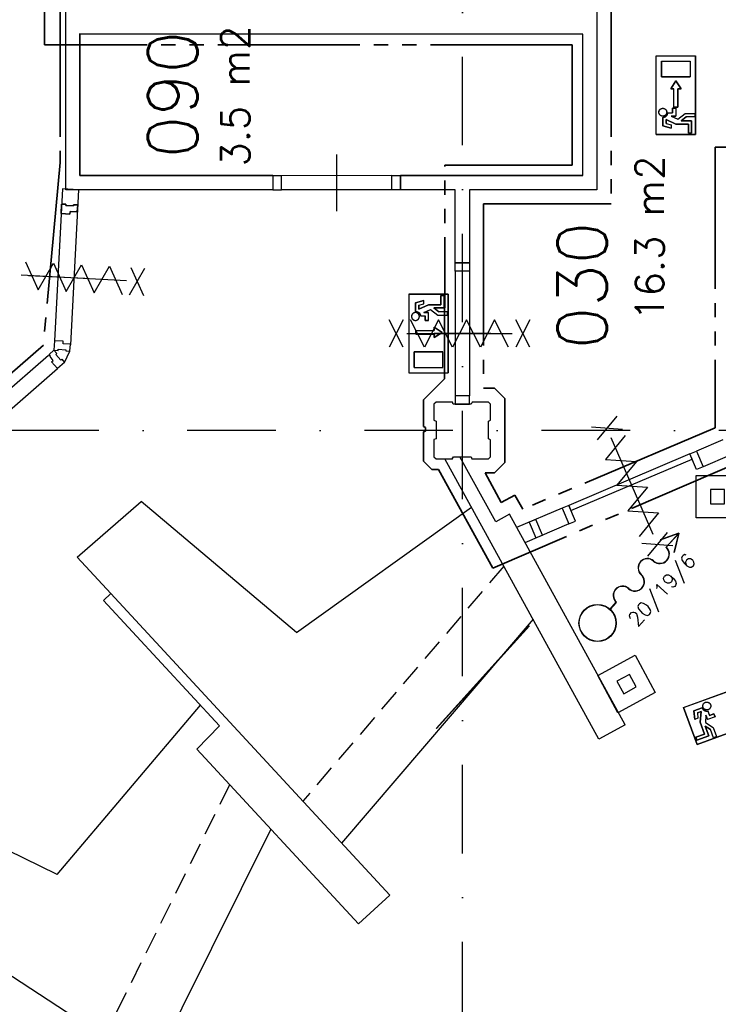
# Model space of a CAD drawing. Extents: x 36324 to 146208, y -50294 to 26426.
# Tile 28 of 39: x 101838 to 106769, y 4144 to 11098. Entities that reach past the tile are written whole.
import ezdxf
from ezdxf.enums import TextEntityAlignment as Align

# ---------------------------------------------------------------- set-up
doc = ezdxf.new("R2010")
doc.units = 0
doc.header["$LTSCALE"] = 100
for name, pattern in [('B0302', [12.5, 6.25, -3.125, 0, -3.125]), ('B0701', [2.34375, 1.5625, -0.78125]), ('B0804', [15, 10, -1, 1, -1, 1, -1])]:
    doc.linetypes.add(name, pattern=pattern)
for name, color, linetype in [('Bouwkundig', 253, 'CONTINUOUS'), ('Bouwkundig tekst', 252, 'CONTINUOUS'), ('Stramien', 252, 'B0302')]:
    doc.layers.add(name, color=color, linetype=linetype)
doc.layers.add('brandscheiding', color=40, linetype='B0804', lineweight=35)
doc.styles.add('bouwk tekst', font='romans.shx')
doc.styles.get("Standard").update_dxf_attribs({"font": 'romans.shx'})

msp = doc.modelspace()

# ---------------------------------------------------------------- linework, layer by layer
at = {"layer": 'Bouwkundig', "linetype": 'Continuous'}
for p, q in [((106331.1, 10841.8, 2600), (106608.6, 10841.8, 2600)), ((106331.1, 10286.9, 2600), (106331.1, 10841.8, 2600)), ((106368.1, 10804.8, 2600), (106368.1, 10693.9, 2600)), ((106368.1, 10804.8, 2600), (106571.6, 10804.8, 2600)), ((106571.6, 10804.8, 2600), (106571.6, 10693.9, 2600)), ((106608.6, 10286.9, 2600), (106608.6, 10841.8, 2600)), ((106368.1, 10693.9, 2600), (106571.6, 10693.9, 2600)), ((106469.9, 10666.1, 2600), (106432.9, 10610.6, 2600)), ((106506.9, 10610.6, 2600), (106469.9, 10666.1, 2600)), ((106432.9, 10610.6, 2600), (106456, 10610.6, 2600)), ((106456, 10481.1, 2600), (106456, 10610.6, 2600)), ((106483.7, 10610.6, 2600), (106506.9, 10610.6, 2600)), ((106483.7, 10481.1, 2600), (106483.7, 10610.6, 2600)), ((106413.2, 10439.5, 2600), (106446.7, 10439.5, 2600)), ((106446.7, 10471.9, 2600), (106446.7, 10439.5, 2600)), ((106469.9, 10471.9, 2600), (106446.7, 10471.9, 2600)), ((106456, 10481.1, 2600), (106483.7, 10481.1, 2600)), ((106469.9, 10471.9, 2600), (106469.9, 10416.4, 2600)), ((106483.2, 10394.9, 2600), (106534.6, 10434.9, 2600)), ((106534.6, 10434.9, 2600), (106604, 10434.9, 2600)), ((106604, 10434.9, 2600), (106604, 10411.8, 2600)), ((106377.4, 10408, 2600), (106377.4, 10347.1, 2600)), ((106400.5, 10392, 2600), (106468.9, 10360.9, 2600)), ((106400.5, 10365.1, 2600), (106400.5, 10392, 2600)), ((106400.5, 10365.1, 2600), (106437.5, 10355.9, 2600)), ((106436.3, 10416.4, 2600), (106469.9, 10416.4, 2600)), ((106436.3, 10416.4, 2600), (106483.3, 10395, 2600)), ((106506.9, 10384, 2600), (106542.5, 10411.8, 2600)), ((106580.8, 10384, 2600), (106506.9, 10384, 2600)), ((106604, 10411.8, 2600), (106542.5, 10411.8, 2600)), ((106580.8, 10296.2, 2600), (106580.8, 10384, 2600)), ((106377.4, 10347.1, 2600), (106437.5, 10332, 2600)), ((106437.5, 10355.9, 2600), (106437.5, 10332, 2600)), ((106468.9, 10360.9, 2600), (106557.7, 10360.9, 2600)), ((106557.7, 10360.9, 2600), (106557.7, 10296.2, 2600)), ((106557.7, 10296.2, 2600), (106580.8, 10296.2, 2600)), ((106331.1, 10286.9, 2600), (106608.6, 10286.9, 2600)), ((102253, 9896.3), (102139.5, 9902.3)), ((104585.2, 9158.8), (104585.2, 8603.9)), ((104585.2, 9158.8), (104862.7, 9158.8)), ((104631.5, 9098.7), (104691.6, 9113.7)), ((104691.6, 9089.9), (104691.6, 9113.7)), ((104811.8, 9084.8), (104811.8, 9149.6)), ((104811.8, 9149.6), (104834.9, 9149.6)), ((104834.9, 9149.6), (104834.9, 9061.7)), ((104862.7, 9158.8), (104862.7, 8603.9)), ((104631.5, 9037.7), (104631.5, 9098.7)), ((104654.6, 9080.6), (104691.6, 9089.9)), ((104654.6, 9053.7), (104723, 9084.8)), ((104654.6, 9080.6), (104654.6, 9053.7)), ((104690.3, 9029.3), (104737.4, 9050.7)), ((104723, 9084.8), (104811.8, 9084.8)), ((104737.3, 9050.9), (104788.7, 9010.8)), ((104761, 9061.7), (104796.6, 9034)), ((104834.9, 9061.7), (104761, 9061.7)), ((104667.3, 9006.2), (104700.8, 9006.2)), ((104690.3, 9029.3), (104723.9, 9029.3)), ((104700.8, 8973.8), (104700.8, 9006.2)), ((104723.9, 8973.8), (104700.8, 8973.8)), ((104723.9, 8973.8), (104723.9, 9029.3)), ((104788.7, 9010.8), (104858, 9010.8)), ((104858, 9034), (104796.6, 9034)), ((104858, 9010.8), (104858, 9034)), ((104634.4, 8903.6), (104763.8, 8903.6)), ((104819.3, 8889.7), (104763.8, 8926.7)), ((104763.8, 8926.7), (104763.8, 8903.6)), ((104634.4, 8875.9), (104763.8, 8875.9)), ((104763.8, 8852.7), (104819.3, 8889.7)), ((104763.8, 8875.9), (104763.8, 8852.7)), ((104622.2, 8640.9), (104622.2, 8751.9)), ((104622.2, 8751.9), (104825.7, 8751.9)), ((104825.7, 8640.9), (104825.7, 8751.9)), ((104622.2, 8640.9), (104825.7, 8640.9)), ((104585.2, 8603.9), (104862.7, 8603.9)), ((104892.8, 7996.4), (104900.8, 8011.4)), ((104900.8, 8011.4), (104945, 8011.4)), ((104839.1, 7996.4), (104892.8, 7996.4)), ((106489.8, 7470.6), (106358.8, 7424.6)), ((106487.4, 7468), (106359.3, 7423)), ((106400.2, 7372.6), (106485.7, 7467.4)), ((106401.5, 7371.5), (106487, 7466.2)), ((106487.4, 7468), (106455.8, 7336)), ((106489.8, 7470.6), (106457.4, 7335.6)), ((102429.2, 6996.6), (103249, 6111.7)), ((106004.7, 6934.3), (106048.7, 6983)), ((106006, 6933.2), (106049.9, 6981.9)), ((104778.6, 6092.6), (105434.2, 6819.1)), ((104779.9, 6091.4), (105435.4, 6817.9)), ((106524.5, 6240.5, 2600), (107046, 6430.3, 2600)), ((106524.5, 6240.5, 2600), (106619.4, 5979.8, 2600)), ((106654.1, 6238.5, 2600), (106596.8, 6217.6, 2600)), ((106596.8, 6217.6, 2600), (106603.3, 6156, 2600)), ((106621.7, 6202.1, 2600), (106647, 6211.3, 2600)), ((106621.7, 6202.1, 2600), (106625.7, 6164.2, 2600)), ((106647, 6211.3, 2600), (106641.2, 6136.4, 2600)), ((106696, 6215.6, 2600), (106707.5, 6184.1, 2600)), ((106737.9, 6195.2, 2600), (106707.5, 6184.1, 2600)), ((106745.8, 6173.4, 2600), (106737.9, 6195.2, 2600)), ((106625.7, 6164.2, 2600), (106603.3, 6156, 2600)), ((106619.4, 5979.8, 2600), (107140.8, 6169.6, 2600)), ((106641.2, 6136.4, 2600), (106671.5, 6052.9, 2600)), ((106678, 6134.6, 2600), (106733.2, 6100, 2600)), ((106682.1, 6186, 2600), (106678.1, 6134.5, 2600)), ((106682.1, 6186, 2600), (106693.6, 6154.5, 2600)), ((106745.8, 6173.4, 2600), (106693.6, 6154.5, 2600)), ((103088.8, 5944.8), (103249, 6111.7)), ((106671.5, 6052.9, 2600), (106610.7, 6030.8, 2600)), ((106675.9, 6108.6, 2600), (106714.2, 6084.6, 2600)), ((106701.2, 6039.1, 2600), (106675.9, 6108.6, 2600)), ((106735.2, 6026.9, 2600), (106714.2, 6084.6, 2600)), ((106733.2, 6100, 2600), (106756.9, 6034.8, 2600)), ((106610.7, 6030.8, 2600), (106618.6, 6009.1, 2600)), ((106618.6, 6009.1, 2600), (106701.2, 6039.1, 2600)), ((106756.9, 6034.8, 2600), (106735.2, 6026.9, 2600))]:
    msp.add_line(p, q, dxfattribs=at)
for points in [[(102162.8, 10996.3), (102162.8, 13596.3)], [(105912.8, 11196.3), (105912.8, 10996.3)], [(103625.3, 9896.3), (102162.8, 9896.3), (102162.8, 10999.3)], [(102162.8, 9896.3), (102162.8, 10999.3)], [(103625.3, 9996.3), (102262.8, 9996.3), (102262.8, 10999.3)], [(102262.8, 10999.3), (102262.8, 9996.3)], [(105812.8, 10996.3), (102262.8, 10996.3)], [(105812.8, 9996.3), (105812.8, 10996.3)], [(105912.8, 10996.3), (105912.8, 9896.3)], [(104074.8, 10146.3), (104074.8, 9946.3), (104074.8, 9746.3)], [(102262.8, 9996.3), (103625.3, 9996.3)], [(103625.3, 9996.3), (103625.3, 9896.3)], [(104465.3, 9996.3), (103685.1, 9996)], [(104525.3, 9996.3), (104962.8, 9996.3)], [(104525.3, 9896.3), (104525.3, 9996.3)], [(105812.8, 9996.3), (104525.3, 9996.3)], [(104962.8, 9996.3), (105812.8, 9996.3)], [(102139.5, 9902.3), (102082.8, 8830.3)], [(103625.3, 9896.3), (102162.8, 9896.3)], [(102253, 9896.3), (102195.8, 8801.3)], [(104465.3, 9896.3), (103685.1, 9896.3)], [(104912.8, 9896.3), (104525.3, 9896.3)], [(104912.7, 9381.4), (104912.8, 9896.3)], [(105012.8, 9896.3), (105012.7, 9381.4)], [(105912.8, 9896.3), (105012.8, 9896.3)], [(101879.3, 9388), (101968, 9189.5), (102077, 9377.5), (102165.7, 9179), (102274.8, 9367), (102363.4, 9168.5), (102472.5, 9356.6), (102561.1, 9158.1)], [(102612.1, 9155.4), (102722.1, 9343.4)], [(102622.3, 9348.7), (102711.9, 9150.1)], [(105012.7, 9381.4), (104912.7, 9381.4)], [(104912.7, 9321.4), (104912.9, 8441.1)], [(105012.7, 9321.4), (105012.7, 8441.1)], [(102592.2, 9253.4), (101848.2, 9292.7)], [(102298.9, 9269.5), (102099.4, 9279.5), (101899.9, 9288.5)], [(104862.7, 9158.8), (104585.2, 9158.8), (104585.2, 8603.9), (104862.7, 8603.9), (104862.7, 9158.8)], [(104834.9, 9149.6), (104811.8, 9149.6), (104811.8, 9084.8), (104723, 9084.8), (104654.6, 9053.7), (104654.6, 9080.6), (104691.6, 9089.9), (104691.6, 9113.7), (104631.5, 9098.7), (104631.5, 9037.7), (104637.3, 9037.2), (104639.8, 9036.7), (104642.3, 9036), (104645.1, 9035), (104648.6, 9033.4), (104651.3, 9031.8), (104653.1, 9030.5), (104655.5, 9028.5), (104657.4, 9026.7), (104659.8, 9023.9), (104661.8, 9021.2), (104663.5, 9018.2), (104664.9, 9015.2), (104666.3, 9011.1), (104667, 9008.2), (104667.6, 9006.2), (104700.8, 9006.2), (104700.8, 8973.8), (104723.9, 8973.8), (104723.9, 9029.3), (104690.3, 9029.3), (104737.4, 9050.7), (104788.7, 9010.8), (104858, 9010.8), (104858, 9034), (104796.6, 9034), (104761, 9061.7), (104834.9, 9061.7), (104834.9, 9149.6)], [(104544.9, 8784.7), (104444.9, 8978.3)], [(104544.9, 8978.3), (104444.9, 8784.7)], [(105288.9, 8784.7), (105189.9, 8978.3), (105090.9, 8784.7), (104991.9, 8978.3), (104892.9, 8784.7), (104793.9, 8978.3), (104694.9, 8784.7), (104595.9, 8978.3)], [(104611.8, 8982), (104612.8, 8981), (104613.9, 8980.1), (104614.9, 8979.3), (104616, 8978.5), (104617.2, 8977.8), (104618.4, 8977.1), (104619.6, 8976.5), (104620.8, 8976), (104622.1, 8975.5), (104623.4, 8975), (104624.7, 8974.7), (104626, 8974.4), (104627.4, 8974.1), (104628.7, 8974), (104630.1, 8973.9), (104631.5, 8973.8), (104632.8, 8973.9), (104634.2, 8974), (104635.5, 8974.1), (104636.9, 8974.4), (104638.2, 8974.7), (104639.5, 8975), (104640.8, 8975.5), (104642.1, 8976), (104643.3, 8976.5), (104644.5, 8977.1), (104645.7, 8977.8), (104646.9, 8978.5), (104648, 8979.3), (104649.1, 8980.1), (104650.1, 8981), (104651.1, 8982), (104652, 8983), (104652.9, 8984), (104653.7, 8985.1), (104654.5, 8986.2), (104655.3, 8987.3), (104655.9, 8988.5), (104656.5, 8989.7), (104657.1, 8991), (104657.6, 8992.2), (104658, 8993.5), (104658.4, 8994.8), (104658.7, 8996.2), (104658.9, 8997.5), (104659.1, 8998.9), (104659.2, 9000.2), (104659.2, 9001.6), (104659.2, 9003), (104659.1, 9004.3), (104658.9, 9005.7), (104658.7, 9007), (104658.4, 9008.3), (104658, 9009.6), (104657.6, 9010.9), (104657.1, 9012.2), (104656.5, 9013.4), (104655.9, 9014.7), (104655.3, 9015.9), (104654.5, 9017), (104653.7, 9018.1), (104652.9, 9019.2), (104652, 9020.2), (104651.1, 9021.2), (104650.1, 9022.1), (104649.1, 9023), (104648, 9023.9), (104646.9, 9024.7), (104645.7, 9025.4), (104644.5, 9026.1), (104643.3, 9026.7), (104642.1, 9027.2), (104640.8, 9027.7), (104639.5, 9028.1), (104638.2, 9028.5), (104636.9, 9028.8), (104635.5, 9029), (104634.2, 9029.2), (104632.8, 9029.3), (104631.5, 9029.3), (104630.1, 9029.3), (104628.7, 9029.2), (104627.4, 9029), (104626, 9028.8), (104624.7, 9028.5), (104623.4, 9028.1), (104622.1, 9027.7), (104620.8, 9027.2), (104619.6, 9026.7), (104618.4, 9026.1), (104617.2, 9025.4), (104616, 9024.7), (104614.9, 9023.9), (104613.9, 9023), (104612.8, 9022.1), (104611.8, 9021.2), (104610.9, 9020.2), (104610, 9019.2), (104609.2, 9018.1), (104608.4, 9017), (104607.7, 9015.8), (104607, 9014.7), (104606.4, 9013.4), (104605.8, 9012.2), (104605.3, 9010.9), (104604.9, 9009.6), (104604.5, 9008.3), (104604.2, 9007), (104604, 9005.7), (104603.8, 9004.3), (104603.7, 9002.9), (104603.7, 9001.6), (104603.7, 9000.2), (104603.8, 8998.9), (104604, 8997.5), (104604.2, 8996.2), (104604.5, 8994.8), (104604.9, 8993.5), (104605.3, 8992.2), (104605.8, 8991), (104606.4, 8989.7), (104607, 8988.5), (104607.7, 8987.3), (104608.4, 8986.2), (104609.2, 8985.1), (104610, 8984), (104610.9, 8983), (104611.8, 8982)], [(104627.4, 9029), (104622.7, 9027.9), (104617.6, 9025.6), (104613.7, 9022.9), (104611.2, 9020.6), (104608.3, 9016.8), (104606.1, 9012.9), (104604.3, 9007.3), (104603.8, 8999.9), (104604.9, 8993.7), (104606.4, 8989.6), (104607.6, 8987.5), (104609.3, 8984.9), (104611.1, 8982.7), (104614.5, 8979.6), (104618.1, 8977.3), (104622.4, 8975.4), (104628.1, 8974), (104632.3, 8973.9), (104635.9, 8974.2), (104641.5, 8975.7), (104645, 8977.4), (104649.3, 8980.3), (104653.5, 8984.7), (104655.4, 8987.5), (104657.5, 8991.9), (104658.7, 8996.3), (104659.2, 9003), (104658.2, 9009.1), (104656.6, 9013.3), (104654.8, 9016.6), (104652.4, 9019.8), (104649, 9023.1), (104645.1, 9025.8), (104641.8, 9027.3), (104637.5, 9028.7), (104634.7, 9029.1), (104630.1, 9029.3), (104627.4, 9029)], [(104631.5, 9037.7), (104631.9, 9037.7), (104632.3, 9037.7), (104632.7, 9037.7), (104633.1, 9037.7), (104633.5, 9037.6), (104633.9, 9037.6), (104634.3, 9037.6), (104634.7, 9037.6), (104635.1, 9037.5), (104635.5, 9037.5), (104635.9, 9037.4), (104636.3, 9037.4), (104636.7, 9037.3), (104637.1, 9037.3), (104637.5, 9037.2), (104637.9, 9037.1), (104638.3, 9037), (104638.7, 9037), (104639.1, 9036.9), (104639.5, 9036.8), (104639.9, 9036.7), (104640.3, 9036.6), (104640.7, 9036.5), (104641.1, 9036.4), (104641.5, 9036.3), (104641.9, 9036.2), (104642.3, 9036), (104642.7, 9035.9), (104643.1, 9035.8), (104643.4, 9035.7), (104643.8, 9035.5), (104644.2, 9035.4), (104644.6, 9035.2), (104645, 9035.1), (104645.3, 9034.9), (104645.7, 9034.8), (104646.1, 9034.6), (104646.5, 9034.4), (104646.8, 9034.3), (104647.2, 9034.1), (104647.6, 9033.9), (104647.9, 9033.7), (104648.3, 9033.5), (104648.6, 9033.4), (104649, 9033.2), (104649.4, 9033), (104649.7, 9032.8), (104650.1, 9032.5), (104650.4, 9032.3), (104650.7, 9032.1), (104651.1, 9031.9), (104651.4, 9031.7), (104651.8, 9031.4), (104652.1, 9031.2), (104652.4, 9031), (104652.8, 9030.7), (104653.1, 9030.5), (104653.4, 9030.3), (104653.7, 9030), (104654.1, 9029.8), (104654.4, 9029.5), (104654.7, 9029.2), (104655, 9029), (104655.3, 9028.7), (104655.6, 9028.4), (104655.9, 9028.2), (104656.2, 9027.9), (104656.5, 9027.6), (104656.8, 9027.3), (104657.1, 9027), (104657.4, 9026.7), (104657.6, 9026.5), (104657.9, 9026.2), (104658.2, 9025.9), (104658.5, 9025.6), (104658.7, 9025.2), (104659, 9024.9), (104659.3, 9024.6), (104659.5, 9024.3), (104659.8, 9024), (104660, 9023.7), (104660.3, 9023.4), (104660.5, 9023), (104660.8, 9022.7), (104661, 9022.4), (104661.2, 9022), (104661.5, 9021.7), (104661.7, 9021.4), (104661.9, 9021), (104662.1, 9020.7), (104662.3, 9020.3), (104662.5, 9020), (104662.7, 9019.6), (104663, 9019.3), (104663.1, 9018.9), (104663.3, 9018.6), (104663.5, 9018.2), (104663.7, 9017.8), (104663.9, 9017.5), (104664.1, 9017.1), (104664.2, 9016.7), (104664.4, 9016.4), (104664.6, 9016), (104664.7, 9015.6), (104664.9, 9015.2), (104665, 9014.9), (104665.2, 9014.5), (104665.3, 9014.1), (104665.5, 9013.7), (104665.6, 9013.3), (104665.7, 9012.9), (104665.9, 9012.6), (104666, 9012.2), (104666.1, 9011.8), (104666.2, 9011.4), (104666.3, 9011), (104666.4, 9010.6), (104666.5, 9010.2), (104666.6, 9009.8), (104666.7, 9009.4), (104666.8, 9009), (104666.9, 9008.6), (104667, 9008.2), (104667, 9007.8), (104667.1, 9007.4), (104667.2, 9007), (104667.2, 9006.6), (104667.3, 9006.2)], [(105439.9, 8784.7), (105339.9, 8978.3)], [(105439.9, 8978.3), (105339.9, 8784.7)], [(104634.4, 8875.9), (104634.4, 8903.6), (104763.8, 8903.6), (104763.8, 8926.7), (104819.3, 8889.7), (104763.8, 8852.7), (104763.8, 8875.9), (104634.4, 8875.9)], [(104569.9, 8881.5), (105314.9, 8881.5)], [(105162.7, 8881.4), (104962.7, 8881.4), (104762.7, 8881.4)], [(105110.7, 8881.5), (104774.2, 8881.5)], [(102045.8, 8733.3), (102079.3, 8763.3)], [(102079.3, 8763.3), (102099.3, 8740.3)], [(101338.8, 8115.3), (102041.3, 8729.3)], [(102056.3, 8721.3), (102045.8, 8733.3)], [(102052.3, 8718.3), (102056.3, 8721.3)], [(102075.3, 8691.3), (102052.3, 8718.3)], [(102099.3, 8740.3), (102092.3, 8734.3), (102127.8, 8693.3), (102134.8, 8699.3)], [(102134.8, 8699.3), (102154.3, 8677.3)], [(102154.3, 8677.3), (102193.3, 8757.3)], [(104825.7, 8751.9), (104622.2, 8751.9), (104622.2, 8640.9), (104825.7, 8640.9), (104825.7, 8751.9)], [(101426.3, 8040.3), (102104.3, 8633.3)], [(102062.8, 8680.3), (102075.3, 8691.3)], [(102104.3, 8633.3), (102062.8, 8680.3)], [(102154.3, 8677.3), (102104.3, 8633.3)], [(104761.7, 8011.4), (104776.7, 7996.4), (104891.7, 7996.4), (104899.7, 8011.4), (105024.7, 8011.4), (105029.7, 7996.4), (105146.7, 7996.4), (105161.7, 8011.4), (105161.7, 8130.4), (105146.7, 8138.4), (105146.7, 8263.4), (105161.7, 8268.4), (105161.7, 8381.4), (105146.7, 8396.4), (105031.7, 8396.4), (105023.7, 8381.4), (104898.7, 8381.4), (104893.7, 8396.4), (104776.7, 8396.4), (104761.7, 8381.4), (104761.7, 8270.4), (104776.7, 8262.4), (104776.7, 8137.4), (104761.7, 8132.4), (104761.7, 8011.4)], [(106052.3, 8298.6), (105914.4, 8130)], [(105874.7, 8221.8), (106092, 8206.8)], [(106112.3, 8160), (105973.9, 7992.4), (106190.8, 7978.3), (106052.5, 7810.6), (106269.4, 7796.6), (106131.1, 7628.9), (106348, 7614.8), (106209.7, 7447.1)], [(106308.8, 7461.7), (106013.1, 8145.5)], [(106800.8, 8130.3), (106614.8, 8050.3)], [(105198.2, 7551.5), (104945, 8011.4)], [(106847.8, 8019.3), (106661.8, 7940.3)], [(105926.7, 6017.5), (104839.1, 7996.4)], [(106913.8, 7578.9), (106613.9, 7578.9), (106613.9, 7878.9), (106913.9, 7878.9), (106913.9, 7578.9)], [(102242.9, 7301), (102695.3, 7695.2)], [(103791.7, 6769.7), (102695.3, 7695.1)], [(103791.7, 6769.7), (105026.6, 7655.2)], [(105294.2, 7604.5), (105198, 7551.2)], [(106110.7, 6118.5), (105294.2, 7604.5)], [(105667.3, 7647.3), (105345.8, 7510.7)], [(105714.3, 7537.3), (105404.4, 7403.9)], [(106407.6, 7477.2), (106269.6, 7308.6)], [(106229.9, 7400.3), (106447.3, 7385.4)], [(102481.1, 7044.6), (102242.9, 7301)], [(102480.6, 7044.1), (102429.2, 6996.6)], [(102480.6, 7044.1), (104449.8, 4915.3)], [(105461.6, 6863.8), (104110.5, 5282.3)], [(106324.5, 6345.3), (106061.1, 6201.9), (105917.7, 6465.4), (106181.2, 6608.9), (106324.6, 6345.4)], [(102101.6, 5061.1), (103114.9, 6256.4)], [(106110.7, 6118.5), (105926.7, 6017.5)], [(104229.6, 4711.5), (103088.8, 5944.8)], [(102101.6, 5061.1), (100813.1, 5692.2)], [(103610.4, 5381), (102772.4, 3695.8)], [(100763.1, 5008.5), (103190.8, 3422.3)], [(104449.8, 4915.3), (104229.6, 4711.5)]]:
    msp.add_lwpolyline(points, dxfattribs=at)
at = {"layer": 'Bouwkundig', "linetype": 'Continuous', "elevation": 2600}
for points in [[(106608.6, 10286.9), (106331.1, 10286.9), (106331.1, 10841.8), (106608.6, 10841.8), (106608.6, 10286.9)], [(106571.6, 10693.9), (106368.1, 10693.9), (106368.1, 10804.8), (106571.6, 10804.8), (106571.6, 10693.9)], [(106483.7, 10481.1), (106456, 10481.1), (106456, 10610.6), (106432.9, 10610.6), (106469.9, 10666.1), (106506.9, 10610.6), (106483.7, 10610.6), (106483.7, 10481.1)], [(106357.8, 10463.8), (106358.8, 10464.7), (106359.8, 10465.6), (106360.9, 10466.4), (106362, 10467.2), (106363.1, 10468), (106364.3, 10468.6), (106365.5, 10469.2), (106366.8, 10469.8), (106368, 10470.3), (106369.3, 10470.7), (106370.6, 10471.1), (106372, 10471.4), (106373.3, 10471.6), (106374.7, 10471.8), (106376, 10471.9), (106377.4, 10471.9), (106378.7, 10471.9), (106380.1, 10471.8), (106381.5, 10471.6), (106382.8, 10471.4), (106384.1, 10471.1), (106385.4, 10470.7), (106386.7, 10470.3), (106388, 10469.8), (106389.2, 10469.2), (106390.5, 10468.6), (106391.7, 10468), (106392.8, 10467.2), (106393.9, 10466.4), (106395, 10465.6), (106396, 10464.7), (106397, 10463.8), (106397.9, 10462.8), (106398.8, 10461.8), (106399.7, 10460.7), (106400.5, 10459.6), (106401.2, 10458.4), (106401.9, 10457.2), (106402.5, 10456), (106403, 10454.8), (106403.5, 10453.5), (106403.9, 10452.2), (106404.3, 10450.9), (106404.6, 10449.6), (106404.8, 10448.2), (106405, 10446.9), (106405.1, 10445.5), (106405.1, 10444.2), (106405.1, 10442.8), (106405, 10441.4), (106404.8, 10440.1), (106404.6, 10438.7), (106404.3, 10437.4), (106403.9, 10436.1), (106403.5, 10434.8), (106403, 10433.5), (106402.5, 10432.3), (106401.9, 10431.1), (106401.2, 10429.9), (106400.5, 10428.7), (106399.7, 10427.6), (106398.8, 10426.6), (106397.9, 10425.5), (106397, 10424.5), (106396, 10423.6), (106395, 10422.7), (106393.9, 10421.9), (106392.8, 10421.1), (106391.7, 10420.4), (106390.5, 10419.7), (106389.2, 10419.1), (106388, 10418.5), (106386.7, 10418), (106385.4, 10417.6), (106384.1, 10417.2), (106382.8, 10416.9), (106381.5, 10416.7), (106380.1, 10416.5), (106378.7, 10416.4), (106377.4, 10416.4), (106376, 10416.4), (106374.7, 10416.5), (106373.3, 10416.7), (106372, 10416.9), (106370.6, 10417.2), (106369.3, 10417.6), (106368, 10418), (106366.8, 10418.5), (106365.5, 10419.1), (106364.3, 10419.7), (106363.1, 10420.4), (106362, 10421.1), (106360.9, 10421.9), (106359.8, 10422.7), (106358.8, 10423.6), (106357.8, 10424.5), (106356.8, 10425.5), (106355.9, 10426.6), (106355.1, 10427.6), (106354.3, 10428.7), (106353.6, 10429.9), (106352.9, 10431.1), (106352.3, 10432.3), (106351.8, 10433.5), (106351.3, 10434.8), (106350.8, 10436.1), (106350.5, 10437.4), (106350.2, 10438.7), (106349.9, 10440.1), (106349.8, 10441.4), (106349.7, 10442.8), (106349.6, 10444.2), (106349.7, 10445.5), (106349.8, 10446.9), (106349.9, 10448.2), (106350.2, 10449.6), (106350.5, 10450.9), (106350.8, 10452.2), (106351.3, 10453.5), (106351.8, 10454.8), (106352.3, 10456), (106352.9, 10457.2), (106353.6, 10458.4), (106354.3, 10459.6), (106355.1, 10460.7), (106355.9, 10461.8), (106356.8, 10462.8), (106357.8, 10463.8)], [(106373.3, 10416.7), (106368.7, 10417.8), (106363.5, 10420.1), (106359.7, 10422.8), (106357.1, 10425.2), (106354.2, 10428.9), (106352.1, 10432.8), (106350.2, 10438.5), (106349.7, 10445.8), (106350.8, 10452), (106352.4, 10456.1), (106353.5, 10458.3), (106355.2, 10460.9), (106357, 10463), (106360.4, 10466.1), (106364, 10468.5), (106368.3, 10470.4), (106374, 10471.7), (106378.2, 10471.9), (106381.8, 10471.5), (106387.4, 10470), (106390.9, 10468.4), (106395.2, 10465.4), (106399.4, 10461), (106401.3, 10458.2), (106403.4, 10453.8), (106404.6, 10449.5), (106405.1, 10442.7), (106404.1, 10436.7), (106402.5, 10432.4), (106400.7, 10429.2), (106398.3, 10426), (106394.9, 10422.7), (106391, 10420), (106387.7, 10418.4), (106383.5, 10417.1), (106380.7, 10416.6), (106376.1, 10416.4), (106373.3, 10416.7)], [(106580.8, 10296.2), (106557.7, 10296.2), (106557.7, 10360.9), (106468.9, 10360.9), (106400.5, 10392), (106400.5, 10365.1), (106437.5, 10355.9), (106437.5, 10332), (106377.4, 10347.1), (106377.4, 10408), (106383.2, 10408.5), (106385.7, 10409), (106388.3, 10409.7), (106391, 10410.7), (106394.5, 10412.3), (106397.2, 10414), (106399.1, 10415.3), (106401.4, 10417.2), (106403.3, 10419), (106405.8, 10421.8), (106407.7, 10424.6), (106409.5, 10427.6), (106410.8, 10430.5), (106412.2, 10434.6), (106412.9, 10437.6), (106413.6, 10439.5), (106446.7, 10439.5), (106446.7, 10471.9), (106469.9, 10471.9), (106469.9, 10416.4), (106436.3, 10416.4), (106483.3, 10395), (106534.6, 10434.9), (106604, 10434.9), (106604, 10411.8), (106542.5, 10411.8), (106506.9, 10384), (106580.8, 10384), (106580.8, 10296.2)], [(106377.4, 10408), (106377.8, 10408), (106378.2, 10408), (106378.6, 10408.1), (106379, 10408.1), (106379.4, 10408.1), (106379.8, 10408.1), (106380.2, 10408.2), (106380.6, 10408.2), (106381, 10408.2), (106381.4, 10408.3), (106381.9, 10408.3), (106382.3, 10408.4), (106382.7, 10408.4), (106383.1, 10408.5), (106383.5, 10408.6), (106383.9, 10408.6), (106384.3, 10408.7), (106384.7, 10408.8), (106385.1, 10408.9), (106385.5, 10409), (106385.9, 10409), (106386.3, 10409.1), (106386.6, 10409.2), (106387, 10409.4), (106387.4, 10409.5), (106387.8, 10409.6), (106388.2, 10409.7), (106388.6, 10409.8), (106389, 10410), (106389.4, 10410.1), (106389.7, 10410.2), (106390.1, 10410.4), (106390.5, 10410.5), (106390.9, 10410.7), (106391.3, 10410.8), (106391.6, 10411), (106392, 10411.1), (106392.4, 10411.3), (106392.8, 10411.5), (106393.1, 10411.6), (106393.5, 10411.8), (106393.9, 10412), (106394.2, 10412.2), (106394.6, 10412.4), (106394.9, 10412.6), (106395.3, 10412.8), (106395.6, 10413), (106396, 10413.2), (106396.3, 10413.4), (106396.7, 10413.6), (106397, 10413.8), (106397.4, 10414.1), (106397.7, 10414.3), (106398, 10414.5), (106398.4, 10414.8), (106398.7, 10415), (106399, 10415.2), (106399.3, 10415.5), (106399.7, 10415.7), (106400, 10416), (106400.3, 10416.2), (106400.6, 10416.5), (106400.9, 10416.8), (106401.2, 10417), (106401.5, 10417.3), (106401.8, 10417.6), (106402.1, 10417.9), (106402.4, 10418.1), (106402.7, 10418.4), (106403, 10418.7), (106403.3, 10419), (106403.6, 10419.3), (106403.9, 10419.6), (106404.1, 10419.9), (106404.4, 10420.2), (106404.7, 10420.5), (106404.9, 10420.8), (106405.2, 10421.1), (106405.5, 10421.4), (106405.7, 10421.7), (106406, 10422.1), (106406.2, 10422.4), (106406.5, 10422.7), (106406.7, 10423), (106406.9, 10423.4), (106407.2, 10423.7), (106407.4, 10424), (106407.6, 10424.4), (106407.8, 10424.7), (106408.1, 10425.1), (106408.3, 10425.4), (106408.5, 10425.8), (106408.7, 10426.1), (106408.9, 10426.5), (106409.1, 10426.8), (106409.3, 10427.2), (106409.5, 10427.6), (106409.6, 10427.9), (106409.8, 10428.3), (106410, 10428.6), (106410.2, 10429), (106410.3, 10429.4), (106410.5, 10429.8), (106410.7, 10430.1), (106410.8, 10430.5), (106411, 10430.9), (106411.1, 10431.3), (106411.3, 10431.6), (106411.4, 10432), (106411.5, 10432.4), (106411.7, 10432.8), (106411.8, 10433.2), (106411.9, 10433.6), (106412, 10434), (106412.1, 10434.4), (106412.3, 10434.7), (106412.4, 10435.1), (106412.5, 10435.5), (106412.6, 10435.9), (106412.6, 10436.3), (106412.7, 10436.7), (106412.8, 10437.1), (106412.9, 10437.5), (106413, 10437.9), (106413, 10438.3), (106413.1, 10438.7), (106413.1, 10439.1), (106413.2, 10439.5)], [(106619.4, 5979.8), (106524.5, 6240.5), (107046, 6430.3), (107140.8, 6169.6), (106619.4, 5979.8)], [(106699.8, 6276), (106701, 6275.4), (106702.2, 6274.7), (106703.4, 6274), (106704.5, 6273.2), (106705.6, 6272.4), (106706.6, 6271.5), (106707.6, 6270.6), (106708.5, 6269.6), (106709.4, 6268.6), (106710.3, 6267.5), (106711.1, 6266.4), (106711.8, 6265.3), (106712.5, 6264.1), (106713.1, 6262.9), (106713.7, 6261.6), (106714.2, 6260.3), (106714.6, 6259.1), (106715, 6257.7), (106715.3, 6256.4), (106715.5, 6255.1), (106715.7, 6253.7), (106715.8, 6252.4), (106715.8, 6251), (106715.8, 6249.6), (106715.7, 6248.3), (106715.5, 6246.9), (106715.3, 6245.6), (106715, 6244.3), (106714.7, 6242.9), (106714.3, 6241.7), (106713.8, 6240.4), (106713.2, 6239.1), (106712.6, 6237.9), (106712, 6236.7), (106711.2, 6235.6), (106710.5, 6234.5), (106709.6, 6233.4), (106708.7, 6232.3), (106707.8, 6231.3), (106706.8, 6230.4), (106705.8, 6229.5), (106704.7, 6228.7), (106703.6, 6227.9), (106702.5, 6227.1), (106701.3, 6226.5), (106700.1, 6225.8), (106698.8, 6225.3), (106697.6, 6224.8), (106696.3, 6224.4), (106695, 6224), (106693.6, 6223.7), (106692.3, 6223.4), (106691, 6223.3), (106689.6, 6223.2), (106688.2, 6223.1), (106686.9, 6223.1), (106685.5, 6223.2), (106684.2, 6223.4), (106682.8, 6223.6), (106681.5, 6223.9), (106680.2, 6224.3), (106678.9, 6224.7), (106677.6, 6225.2), (106676.4, 6225.7), (106675.1, 6226.3), (106673.9, 6227), (106672.8, 6227.7), (106671.7, 6228.5), (106670.6, 6229.3), (106669.6, 6230.2), (106668.6, 6231.1), (106667.6, 6232.1), (106666.7, 6233.1), (106665.9, 6234.2), (106665.1, 6235.3), (106664.4, 6236.5), (106663.7, 6237.6), (106663.1, 6238.9), (106662.5, 6240.1), (106662, 6241.4), (106661.6, 6242.7), (106661.2, 6244), (106660.9, 6245.3), (106660.7, 6246.6), (106660.5, 6248), (106660.4, 6249.3), (106660.3, 6250.7), (106660.4, 6252.1), (106660.5, 6253.4), (106660.6, 6254.8), (106660.8, 6256.1), (106661.1, 6257.5), (106661.5, 6258.8), (106661.9, 6260.1), (106662.4, 6261.3), (106662.9, 6262.6), (106663.5, 6263.8), (106664.2, 6265), (106664.9, 6266.1), (106665.7, 6267.3), (106666.5, 6268.3), (106667.4, 6269.4), (106668.4, 6270.4), (106669.3, 6271.3), (106670.4, 6272.2), (106671.4, 6273.1), (106672.5, 6273.8), (106673.7, 6274.6), (106674.9, 6275.3), (106676.1, 6275.9), (106677.3, 6276.4), (106678.6, 6276.9), (106679.9, 6277.4), (106681.2, 6277.7), (106682.5, 6278), (106683.9, 6278.3), (106685.2, 6278.5), (106686.6, 6278.6), (106687.9, 6278.6), (106689.3, 6278.6), (106690.7, 6278.5), (106692, 6278.3), (106693.3, 6278.1), (106694.7, 6277.8), (106696, 6277.5), (106697.3, 6277), (106698.6, 6276.5), (106699.8, 6276)], [(106660.9, 6245.3), (106660.4, 6250), (106660.8, 6255.7), (106662, 6260.2), (106663.3, 6263.4), (106665.8, 6267.4), (106668.8, 6270.8), (106673.5, 6274.4), (106680.2, 6277.5), (106686.4, 6278.6), (106690.8, 6278.5), (106693.2, 6278.1), (106696.2, 6277.4), (106698.9, 6276.4), (106702.9, 6274.3), (106706.3, 6271.8), (106709.6, 6268.4), (106712.8, 6263.4), (106714.4, 6259.5), (106715.3, 6256.1), (106715.8, 6250.3), (106715.5, 6246.5), (106714.2, 6241.4), (106711.5, 6235.9), (106709.5, 6233.2), (106706, 6229.7), (106702.4, 6227.1), (106696.2, 6224.3), (106690.2, 6223.2), (106685.7, 6223.2), (106682, 6223.8), (106678.2, 6224.9), (106673.9, 6227), (106670, 6229.8), (106667.4, 6232.4), (106664.7, 6235.9), (106663.3, 6238.3), (106661.6, 6242.6), (106660.9, 6245.3)], [(106618.6, 6009.1), (106610.7, 6030.8), (106671.5, 6052.9), (106641.2, 6136.4), (106647, 6211.3), (106621.7, 6202.1), (106625.7, 6164.2), (106603.3, 6156), (106596.8, 6217.6), (106654.1, 6238.5), (106656.6, 6233.2), (106657.9, 6231), (106659.4, 6228.9), (106661.3, 6226.6), (106664, 6223.9), (106666.5, 6221.9), (106668.4, 6220.6), (106671, 6219.1), (106673.3, 6217.9), (106676.8, 6216.6), (106680, 6215.7), (106683.5, 6215), (106686.7, 6214.8), (106691, 6214.9), (106694.1, 6215.2), (106696.1, 6215.3), (106707.5, 6184.1), (106737.9, 6195.2), (106745.8, 6173.4), (106693.6, 6154.5), (106682.1, 6186), (106678.1, 6134.5), (106733.2, 6100), (106756.9, 6034.8), (106735.2, 6026.9), (106714.2, 6084.6), (106675.9, 6108.6), (106701.2, 6039.1), (106618.6, 6009.1)], [(106654.1, 6238.5), (106654.3, 6238.1), (106654.4, 6237.7), (106654.6, 6237.4), (106654.7, 6237), (106654.9, 6236.6), (106655.1, 6236.2), (106655.2, 6235.9), (106655.4, 6235.5), (106655.6, 6235.1), (106655.8, 6234.8), (106655.9, 6234.4), (106656.1, 6234), (106656.3, 6233.7), (106656.5, 6233.3), (106656.7, 6233), (106656.9, 6232.6), (106657.1, 6232.3), (106657.3, 6231.9), (106657.5, 6231.6), (106657.8, 6231.2), (106658, 6230.9), (106658.2, 6230.6), (106658.4, 6230.2), (106658.7, 6229.9), (106658.9, 6229.6), (106659.2, 6229.2), (106659.4, 6228.9), (106659.7, 6228.6), (106659.9, 6228.3), (106660.2, 6228), (106660.4, 6227.6), (106660.7, 6227.3), (106661, 6227), (106661.2, 6226.7), (106661.5, 6226.4), (106661.8, 6226.1), (106662.1, 6225.8), (106662.3, 6225.5), (106662.6, 6225.2), (106662.9, 6225), (106663.2, 6224.7), (106663.5, 6224.4), (106663.8, 6224.1), (106664.1, 6223.8), (106664.4, 6223.6), (106664.7, 6223.3), (106665, 6223.1), (106665.4, 6222.8), (106665.7, 6222.5), (106666, 6222.3), (106666.3, 6222), (106666.6, 6221.8), (106667, 6221.6), (106667.3, 6221.3), (106667.6, 6221.1), (106668, 6220.9), (106668.3, 6220.6), (106668.6, 6220.4), (106669, 6220.2), (106669.3, 6220), (106669.7, 6219.8), (106670, 6219.6), (106670.4, 6219.4), (106670.8, 6219.2), (106671.1, 6219), (106671.5, 6218.8), (106671.8, 6218.6), (106672.2, 6218.4), (106672.6, 6218.2), (106672.9, 6218.1), (106673.3, 6217.9), (106673.7, 6217.7), (106674.1, 6217.6), (106674.4, 6217.4), (106674.8, 6217.3), (106675.2, 6217.1), (106675.6, 6217), (106675.9, 6216.8), (106676.3, 6216.7), (106676.7, 6216.6), (106677.1, 6216.5), (106677.5, 6216.3), (106677.9, 6216.2), (106678.3, 6216.1), (106678.7, 6216), (106679.1, 6215.9), (106679.5, 6215.8), (106679.8, 6215.7), (106680.2, 6215.6), (106680.6, 6215.5), (106681, 6215.4), (106681.4, 6215.4), (106681.8, 6215.3), (106682.2, 6215.2), (106682.6, 6215.2), (106683, 6215.1), (106683.4, 6215), (106683.9, 6215), (106684.3, 6214.9), (106684.7, 6214.9), (106685.1, 6214.9), (106685.5, 6214.8), (106685.9, 6214.8), (106686.3, 6214.8), (106686.7, 6214.8), (106687.1, 6214.8), (106687.5, 6214.8), (106687.9, 6214.7), (106688.3, 6214.7), (106688.7, 6214.8), (106689.1, 6214.8), (106689.5, 6214.8), (106689.9, 6214.8), (106690.4, 6214.8), (106690.8, 6214.8), (106691.2, 6214.9), (106691.6, 6214.9), (106692, 6215), (106692.4, 6215), (106692.8, 6215.1), (106693.2, 6215.1), (106693.6, 6215.2), (106694, 6215.2), (106694.4, 6215.3), (106694.8, 6215.4), (106695.2, 6215.5), (106695.6, 6215.5), (106696, 6215.6)]]:
    msp.add_lwpolyline(points, dxfattribs=at)
for points in [[(106377.4, 10408), (106384.1, 10408.7), (106394, 10412.1), (106399.5, 10415.6), (106403.4, 10419.1), (106408.2, 10425.2), (106411.3, 10431.6), (106412.7, 10436.5), (106413.6, 10439.5), (106446.7, 10439.5), (106446.7, 10471.9), (106469.9, 10471.9), (106469.9, 10416.4), (106436.3, 10416.4), (106483.3, 10395), (106534.6, 10434.9), (106604, 10434.9), (106604, 10411.8), (106542.5, 10411.8), (106506.9, 10384), (106580.8, 10384), (106580.8, 10296.2), (106557.7, 10296.2), (106557.7, 10360.9), (106468.9, 10360.9), (106400.5, 10392), (106400.5, 10365.1), (106437.5, 10355.9), (106437.5, 10332), (106377.4, 10347.1)], [(106654.1, 6238.5), (106657, 6232.4), (106663.7, 6224.3), (106668.8, 6220.3), (106673.5, 6217.8), (106680.8, 6215.5), (106687.9, 6214.7), (106693, 6215.1), (106696.1, 6215.3), (106707.5, 6184.1), (106737.9, 6195.2), (106745.8, 6173.4), (106693.6, 6154.5), (106682.1, 6186), (106678.1, 6134.5), (106733.2, 6100), (106756.9, 6034.8), (106735.2, 6026.9), (106714.2, 6084.6), (106675.9, 6108.6), (106701.2, 6039.1), (106618.6, 6009.1), (106610.7, 6030.8), (106671.5, 6052.9), (106641.2, 6136.4), (106647, 6211.3), (106621.7, 6202.1), (106625.7, 6164.2), (106603.3, 6156), (106596.8, 6217.6)]]:
    msp.add_lwpolyline(points, close=True, dxfattribs=at)
at = {"layer": 'Bouwkundig', "linetype": 'Continuous'}
for points in [[(103625.3, 9896.3), (103685.1, 9896.3), (103685.1, 9996), (103625.3, 9996)], [(104525.3, 9896.3), (104465.3, 9896.3), (104465.3, 9996.3), (104525.3, 9996.3)], [(102247.8, 9789.3), (102244.8, 9740.3), (102193.8, 9742.3), (102193.3, 9725.3), (102130.3, 9728.3), (102133.8, 9795.3), (102163.8, 9794.3), (102163.3, 9785.3), (102217.3, 9782.3), (102217.8, 9791.3)], [(102244.8, 9740.3), (102247.8, 9789.3), (102217.8, 9791.3), (102217.3, 9782.3), (102163.3, 9785.3), (102163.8, 9794.3), (102133.8, 9795.3), (102130.3, 9728.3), (102193.3, 9725.3), (102193.8, 9742.3)], [(105012.7, 9381.4), (105012.7, 9321.4), (104912.7, 9321.4), (104912.7, 9381.4)], [(104631.5, 9037.7), (104638.1, 9037.1), (104648.1, 9033.6), (104653.6, 9030.1), (104657.5, 9026.6), (104662.2, 9020.5), (104665.3, 9014.1), (104666.8, 9009.2), (104667.6, 9006.2), (104700.8, 9006.2), (104700.8, 8973.8), (104723.9, 8973.8), (104723.9, 9029.3), (104690.3, 9029.3), (104737.4, 9050.7), (104788.7, 9010.8), (104858, 9010.8), (104858, 9034), (104796.6, 9034), (104761, 9061.7), (104834.9, 9061.7), (104834.9, 9149.6), (104811.8, 9149.6), (104811.8, 9084.8), (104723, 9084.8), (104654.6, 9053.7), (104654.6, 9080.6), (104691.6, 9089.9), (104691.6, 9113.7), (104631.5, 9098.7)], [(102193.3, 8757.3), (102195.8, 8807.3), (102145.3, 8809.3), (102145.8, 8826.3), (102082.8, 8830.3), (102079.8, 8763.3), (102109.3, 8761.3), (102109.8, 8770.3), (102163.8, 8767.3), (102163.3, 8758.3)], [(105012.7, 8381.4), (105012.7, 8441.1), (104912.9, 8441.1), (104912.9, 8381.4)], [(105728.8, 7630.3), (106584.8, 7994.3), (106568.8, 8031.3), (105713.3, 7667.3)], [(106661.8, 7940.3), (106615.8, 7920.3), (106568.8, 8031.3), (106614.8, 8050.3)], [(106813.9, 7678.9), (106813.9, 7778.9), (106713.9, 7778.9), (106713.9, 7678.9)], [(105714.3, 7536.3), (105760.3, 7556.3), (105713.3, 7666.3), (105667.3, 7647.3)], [(105482.3, 7438.3), (105528.3, 7457.3), (105481.3, 7568.3), (105435.3, 7548.3)], [(106189, 6385.4), (106141.2, 6473.2), (106053.3, 6425.4), (106101.2, 6337.6)]]:
    msp.add_lwpolyline(points, close=True, dxfattribs=at)
at = {"layer": 'Bouwkundig', "linetype": 'B0701'}
for points in [[(105255.7, 7238.5), (103837, 5578)], [(103319.9, 5695), (102435.2, 3916.1)]]:
    msp.add_lwpolyline(points, dxfattribs=at)
at = {"layer": 'Bouwkundig', "linetype": 'Continuous'}
for radius in [131.2, 129.5]:
    msp.add_circle((105916.8, 6836.9), radius, dxfattribs=at)
for centre, radius, start, end in [((106356.3, 7323.9), 67.3, 227.93946, 47.93946), ((106356.3, 7323.9), 65.6, 227.93946, 47.93946), ((106268.4, 7226.5), 65.6, 47.93946, 227.93946), ((106268.4, 7226.5), 63.9, 47.93946, 227.93946), ((106180.5, 7129.1), 67.3, 227.93946, 47.93946), ((106180.5, 7129.1), 65.6, 227.93946, 47.93946), ((106092.6, 7031.7), 65.6, 47.93946, 227.93946), ((106092.6, 7031.7), 63.9, 47.93946, 227.93946)]:
    msp.add_arc(centre, radius, start, end, dxfattribs=at)
at = {"layer": 'brandscheiding'}
for p, q in [((102122.8, 11271.3), (102122.8, 10090.2)), ((106012.8, 11271.3), (106012.8, 9796.3)), ((113419.7, 10196.3), (106747.8, 10196.3)), ((106747.8, 10196.3), (106747.8, 8214.5)), ((102122.8, 10090.2), (102005.5, 8799.2)), ((105112.8, 9796.3), (105112.3, 8496.4)), ((106012.8, 9796.3), (105112.8, 9796.3)), ((102005.5, 8799.2), (101266.4, 8152.8)), ((105112.3, 8496.4), (105189.3, 8496.4)), ((105189.3, 8496.4), (105262.8, 8422.8)), ((105262.8, 8422.8), (105262.8, 7969.9)), ((106747.8, 8214.5), (105388.4, 7640.7)), ((105262.8, 7969.9), (105189.3, 7896.4)), ((105237.5, 7687.4), (105122.5, 7896.4)), ((105122.5, 7896.4), (105189.3, 7896.4)), ((105333.5, 7740.6), (105237.5, 7687.4)), ((105388.4, 7640.7), (105333.5, 7740.6))]:
    msp.add_line(p, q, dxfattribs=at)
msp.add_lwpolyline([(112986.1, 7912.4), (113606.7, 9620.7), (113405.9, 9821.3), (107022.8, 9821.3), (107022.8, 8235.2), (107075.4, 8041), (105177.6, 7224.8), (104794.8, 7921.4), (104746.8, 7921.4), (104687.8, 7980.3), (104687.8, 8186.4), (104702.8, 8191.4), (104702.8, 8217.4), (104687.8, 8225.4), (104687.8, 8412.4), (104837.4, 8561.9), (104837.9, 10071.3), (105737.8, 10071.3), (105737.8, 10921.3), (102012.8, 10921.3), (102012.8, 13797.3)], dxfattribs=at)
at = {"layer": 'Stramien'}
for p, q in [((104962.8, -49794.2), (104962.8, 26297.9)), ((133648.8, 8196.8), (36324.1, 8196.8))]:
    msp.add_line(p, q, dxfattribs=at)

# ---------------------------------------------------------------- texts
at = {"layer": 'Bouwkundig tekst', "linetype": 'Continuous'}
for s, p in [('090', (103092.5, 10118.6)), ('030', (105983, 8770.3))]:
    msp.add_text(s, height=350, rotation=90, dxfattribs=at).set_placement(p)
msp.add_text('20/19/6', height=102.04, rotation=47.93946, dxfattribs=at).set_placement((106159.9, 6837.5), align=Align.MIDDLE_LEFT)
at = {"layer": 'Bouwkundig tekst', "linetype": 'Continuous', "char_height": 200, "width": 1805, "attachment_point": 1, "rotation": 90, "style": 'bouwk tekst'}
for s, insert in [('3.5 m2', (103259.3, 10061.4)), ('16.3 m2', (106185.3, 8972.4))]:
    msp.add_mtext(s, dxfattribs=dict(at, insert=insert))

doc.saveas('drawing.dxf')
